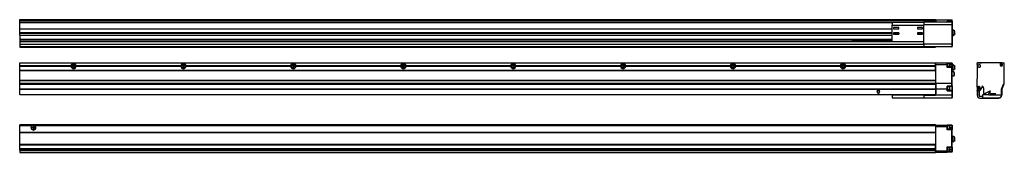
# Model space of a CAD drawing. Header units: inches. Extents: x -381 to 2497, y -418 to 176.
# Tile 7 of 7: x 705 to 2497, y -153 to 89. Entities that reach past the tile are written whole.
import ezdxf

# ---------------------------------------------------------------- set-up
doc = ezdxf.new("R2010")
doc.units = ezdxf.units.IN
doc.linetypes.add('DOT_CENTER', pattern=[14, 12, -1, 0, -1])
doc.layers.add('1', color=7, linetype='Continuous')

# ---------------------------------------------------------------- blocks, each defined once
blk = doc.blocks.new('Modulo_der__14E__1__12', base_point=(705.2, -53.9))
at = {"color": 7, "linetype": 'Continuous'}
for p, q in [((705.2, 10.5), (2371.7, 10.5)), ((705.2, 10.5), (705.2, 10.2)), ((705.2, 10.2), (2371.7, 10.2)), ((705.2, 4.8), (705.2, 10.2)), ((798.3, 4.8), (705.2, 4.8)), ((705.2, 4.8), (705.2, 4.5)), ((705.2, 4.5), (705.2, 4.2)), ((798.3, 4.5), (705.2, 4.5)), ((705.2, 4.2), (798.3, 4.2)), ((705.2, -3.5), (705.2, 4.2)), ((726.4, 10.5), (726.5, 10.5)), ((726.5, 10.5), (733.9, 10.5)), ((733.9, 10.5), (733.9, 10.5)), ((798.3, 4.8), (798.3, 4.5)), ((798.3, 4.5), (798.3, 4.2)), ((800.4, 6), (800.5, 6.1)), ((800.5, 2.9), (800.4, 2.9)), ((998.3, 4.8), (808.1, 4.8)), ((808.1, 4.5), (808.1, 4.8)), ((998.3, 4.5), (808.1, 4.5)), ((808.1, 4.2), (808.1, 4.5)), ((808.1, 4.2), (998.3, 4.2)), ((998.3, 4.8), (998.3, 4.5)), ((998.3, 4.5), (998.3, 4.2)), ((1198.3, 4.8), (1008.1, 4.8)), ((1008.1, 4.5), (1008.1, 4.8)), ((1198.3, 4.5), (1008.1, 4.5)), ((1008.1, 4.2), (1008.1, 4.5)), ((1008.1, 4.2), (1198.3, 4.2)), ((1198.3, 4.8), (1198.3, 4.5)), ((1198.3, 4.5), (1198.3, 4.2)), ((1208.1, 4.5), (1208.1, 4.8)), ((1398.3, 4.8), (1208.1, 4.8)), ((1208.1, 4.2), (1208.1, 4.5)), ((1398.3, 4.5), (1208.1, 4.5)), ((1208.1, 4.2), (1398.3, 4.2)), ((1398.3, 4.8), (1398.3, 4.5)), ((1398.3, 4.5), (1398.3, 4.2)), ((1598.3, 4.8), (1408.1, 4.8)), ((1408.1, 4.5), (1408.1, 4.8)), ((1598.3, 4.5), (1408.1, 4.5)), ((1408.1, 4.2), (1408.1, 4.5)), ((1408.1, 4.2), (1598.3, 4.2)), ((1598.3, 4.8), (1598.3, 4.5)), ((1598.3, 4.5), (1598.3, 4.2)), ((1608.1, 4.5), (1608.1, 4.8)), ((1798.3, 4.8), (1608.1, 4.8)), ((1798.3, 4.5), (1608.1, 4.5)), ((1608.1, 4.2), (1608.1, 4.5)), ((1608.1, 4.2), (1798.3, 4.2)), ((1798.3, 4.8), (1798.3, 4.5)), ((1798.3, 4.5), (1798.3, 4.2)), ((1998.3, 4.8), (1808.1, 4.8)), ((1808.1, 4.5), (1808.1, 4.8)), ((1998.3, 4.5), (1808.1, 4.5)), ((1808.1, 4.2), (1808.1, 4.5)), ((1808.1, 4.2), (1998.3, 4.2)), ((1998.3, 4.8), (1998.3, 4.5)), ((1998.3, 4.5), (1998.3, 4.2)), ((2198.3, 4.8), (2008.1, 4.8)), ((2008.1, 4.5), (2008.1, 4.8)), ((2008.1, 4.2), (2008.1, 4.5)), ((2198.3, 4.5), (2008.1, 4.5)), ((2008.1, 4.2), (2198.3, 4.2)), ((2198.3, 4.5), (2198.3, 4.8)), ((2198.3, 4.2), (2198.3, 4.5)), ((2371.7, 4.8), (2208.1, 4.8)), ((2208.1, 4.8), (2208.1, 4.5)), ((2371.7, 4.5), (2208.1, 4.5)), ((2208.1, 4.5), (2208.1, 4.2)), ((2208.1, 4.2), (2371.7, 4.2)), ((2371.7, 10.5), (2371.7, 10.2)), ((2371.7, 4.8), (2371.7, 10.2)), ((2371.7, 9.5), (2372.1, 9.5)), ((2371.7, 7.5), (2372.1, 7.5)), ((2371.7, 4.5), (2371.7, 4.8)), ((2371.7, 4.2), (2371.7, 4.5)), ((2371.7, -3.5), (2371.7, 4.2)), ((2372.1, 10), (2393.1, 10)), ((2372.1, 7.5), (2372.1, 10)), ((2372.1, -27), (2372.1, 7.5)), ((2372.1, 7.5), (2393.1, 7.5)), ((2393.1, 10), (2401.1, 10)), ((2393.1, 7.5), (2393.1, 10)), ((2394.1, 7.5), (2393.1, 7.5)), ((2393.1, 2), (2393.1, 7.5)), ((2394.1, 3), (2393.1, 2)), ((2401.1, 2), (2393.1, 2)), ((2394.1, 9.2), (2394.1, 9)), ((2394.1, 9.2), (2396.9, 9.2)), ((2394.1, 7.5), (2394.1, 9)), ((2394.1, 3), (2394.1, 7.5)), ((2396.9, 3.7), (2394.1, 3.7)), ((2401.1, 3), (2394.1, 3)), ((2396.9, 9.2), (2396.9, 7.5)), ((2396.9, 9.2), (2396.9, 9.2)), ((2396.9, 9.2), (2397.1, 9.1)), ((2396.9, 7.5), (2396.9, 3.7)), ((2396.9, 3.7), (2397.1, 3.8)), ((2396.9, 3.7), (2396.9, 3.7)), ((2397.1, 9.1), (2397.1, 8.8)), ((2397.1, 9), (2401.1, 9)), ((2397.1, 8.8), (2397.1, 3.9)), ((2397.1, 6.5), (2401.1, 6.5)), ((2397.1, 3.8), (2397.1, 3.9)), ((2401.3, 10), (2401.1, 10)), ((2401.1, 9), (2401.8, 9.7)), ((2401.1, 9), (2401.1, 6.5)), ((2401.1, 6.5), (2401.1, 3)), ((2401.1, 6.5), (2402.1, 6.5)), ((2401.1, 3), (2401.5, 2.9)), ((2401.8, 2.7), (2401.1, 2)), ((2401.1, -27), (2401.1, 2)), ((2401.5, 9.9), (2401.3, 10)), ((2401.7, 9.8), (2401.5, 9.9)), ((2401.5, 9.9), (2401.5, 9.9)), ((2401.5, 2.9), (2401.8, 2.7)), ((2401.8, 9.7), (2401.7, 9.8)), ((2401.8, 9.7), (2401.8, 9.6)), ((2401.8, 9.6), (2401.9, 9.5)), ((2401.8, 2.7), (2401.8, 2.6)), ((2401.8, 2.6), (2401.9, 2.5)), ((2401.9, 9.5), (2402, 9.4)), ((2401.9, 2.5), (2402, 2.4)), ((2402, 9.4), (2402, 9.3)), ((2402, 9.3), (2402.1, 9.1)), ((2402, 2.4), (2402, 2.3)), ((2402, 2.3), (2402.1, 2.1)), ((2402.1, 9.1), (2402.1, 9)), ((2402.1, 9), (2402.1, 6.5)), ((2403.6, 6.7), (2402.1, 6.7)), ((2402.1, 6.5), (2402.1, 2)), ((2402.1, 2.1), (2402.1, 2)), ((2402.1, -26.8), (2402.1, 2)), ((2403.6, -3.6), (2403.6, 6.9)), ((2403.6, 6.9), (2403.8, 6.9)), ((2403.8, 1.7), (2403.8, 6.9)), ((2403.8, 6.9), (2403.8, 6.8)), ((2403.8, 6.8), (2404.7, 6.5)), ((2403.8, -3.5), (2403.8, 1.7)), ((2404.7, 6.5), (2406.2, 5.2)), ((2406.2, 5.2), (2406.9, 4.1)), ((2406.9, -0.8), (2406.9, 4.1)), ((705.2, -3.5), (2371.7, -3.5)), ((705.2, -3.5), (705.2, -3.8)), ((705.2, -3.8), (2371.7, -3.8)), ((705.2, -3.8), (705.2, -4)), ((2371.7, -4), (705.2, -4)), ((705.2, -21.5), (705.2, -4)), ((2371.7, -3.5), (2371.7, -3.8)), ((2371.7, -3.8), (2371.7, -4)), ((2371.7, -4), (2371.7, -21.5)), ((2403.6, -3.3), (2402.1, -3.3)), ((2404.9, -6), (2402.1, -6)), ((2404.9, -14), (2402.1, -14)), ((2403.6, -3.6), (2403.8, -3.6)), ((2404.7, -3.1), (2403.8, -3.5)), ((2403.8, -3.6), (2403.8, -3.5)), ((2406.2, -1.9), (2404.7, -3.1)), ((2404.9, -6), (2404.9, -6.1)), ((2404.9, -6.1), (2404.9, -6)), ((2404.9, -6.1), (2404.9, -10)), ((2405.5, -7.3), (2404.9, -6.1)), ((2404.9, -10), (2404.9, -14)), ((2405.5, -12.7), (2404.9, -14)), ((2405.6, -7.5), (2405.5, -7.3)), ((2405.6, -12.5), (2405.5, -12.7)), ((2405.6, -7.5), (2405.7, -7.8)), ((2405.7, -7.8), (2405.6, -7.5)), ((2405.7, -8.6), (2405.6, -8.3)), ((2405.6, -8.3), (2405.7, -8.6)), ((2405.6, -8.3), (2405.7, -8.3)), ((2405.6, -8.3), (2405.7, -8.3)), ((2405.6, -10), (2405.7, -9.8)), ((2405.7, -9.8), (2405.6, -10)), ((2405.6, -10), (2405.7, -10.2)), ((2405.7, -10.2), (2405.6, -10)), ((2405.7, -11.5), (2405.6, -11.7)), ((2405.6, -11.8), (2405.7, -11.5)), ((2405.7, -11.7), (2405.6, -11.8)), ((2405.6, -11.7), (2405.7, -11.7)), ((2405.7, -12.2), (2405.6, -12.5)), ((2405.6, -12.5), (2405.7, -12.2)), ((2405.7, -7.9), (2405.7, -7.8)), ((2405.7, -8), (2405.7, -7.9)), ((2405.7, -8), (2405.7, -8.1)), ((2405.7, -8.1), (2405.7, -8)), ((2405.7, -8.2), (2405.7, -8.1)), ((2405.7, -8.3), (2405.7, -8.2)), ((2405.7, -8.3), (2405.7, -8.3)), ((2405.7, -8.7), (2405.7, -8.6)), ((2405.7, -8.6), (2405.7, -8.6)), ((2405.7, -8.6), (2405.7, -8.6)), ((2405.7, -8.6), (2405.7, -8.7)), ((2405.7, -9), (2405.7, -8.7)), ((2405.7, -8.7), (2405.7, -9)), ((2405.7, -9.3), (2405.7, -9)), ((2405.7, -9), (2405.7, -9.3)), ((2405.7, -9.4), (2405.7, -9.3)), ((2405.7, -9.3), (2405.7, -9.4)), ((2405.7, -9.5), (2405.7, -9.4)), ((2405.7, -9.4), (2405.7, -9.5)), ((2405.7, -9.8), (2405.7, -9.5)), ((2405.7, -9.5), (2405.7, -9.8)), ((2405.7, -9.8), (2405.7, -9.8)), ((2405.7, -9.8), (2405.7, -9.8)), ((2405.7, -10.2), (2405.7, -10.3)), ((2405.7, -10.3), (2405.7, -10.2)), ((2405.7, -10.3), (2405.7, -10.5)), ((2405.7, -10.5), (2405.7, -10.3)), ((2405.7, -10.5), (2405.7, -10.7)), ((2405.7, -10.7), (2405.7, -10.5)), ((2405.7, -10.7), (2405.7, -10.8)), ((2405.7, -10.8), (2405.7, -10.7)), ((2405.7, -10.8), (2405.7, -11)), ((2405.7, -11), (2405.7, -10.8)), ((2405.7, -11), (2405.7, -11.4)), ((2405.7, -11.4), (2405.7, -11)), ((2405.7, -11.4), (2405.7, -11.4)), ((2405.7, -11.4), (2405.7, -11.5)), ((2405.7, -11.5), (2405.7, -11.4)), ((2405.7, -11.4), (2405.7, -11.4)), ((2405.7, -11.8), (2405.7, -11.7)), ((2405.7, -11.7), (2405.7, -11.7)), ((2405.7, -12), (2405.7, -11.8)), ((2405.7, -12), (2405.7, -12.1)), ((2405.7, -12.1), (2405.7, -12)), ((2405.7, -12.2), (2405.7, -12.1)), ((2405.7, -12.2), (2405.7, -12.2)), ((2406.9, -0.8), (2406.2, -1.9)), ((705.2, -21.5), (2371.7, -21.5)), ((705.2, -21.5), (705.2, -21.8)), ((705.2, -21.8), (2371.7, -21.8)), ((705.2, -26.7), (705.2, -21.8)), ((705.2, -26.7), (2371.7, -26.7)), ((705.2, -26.7), (705.2, -26.8)), ((705.2, -26.8), (2371.7, -26.8)), ((705.2, -28.4), (705.2, -26.8)), ((705.2, -28.4), (2371.7, -28.4)), ((705.2, -28.4), (705.2, -28.5)), ((705.2, -28.7), (705.2, -28.5)), ((705.2, -28.5), (2371.7, -28.5)), ((705.2, -28.7), (2371.7, -28.7)), ((705.2, -38), (705.2, -28.7)), ((2371.7, -21.5), (2371.7, -21.8)), ((2371.7, -21.8), (2371.7, -26.7)), ((2371.7, -26.7), (2371.7, -26.8)), ((2371.7, -26.8), (2371.7, -28.4)), ((2371.7, -26.9), (2372.1, -26.9)), ((2371.7, -28.4), (2371.7, -28.5)), ((2371.7, -28.7), (2371.7, -28.5)), ((2371.7, -28.7), (2371.7, -38)), ((2372.1, -27), (2372.1, -37.8)), ((2372.1, -27), (2401.1, -27)), ((2393.1, -37.8), (2393.1, -32.2)), ((2393.1, -32.2), (2393.1, -32.2)), ((2393.1, -32.2), (2393.5, -32.5)), ((2401.1, -32.2), (2393.1, -32.2)), ((2393.5, -32.5), (2393.5, -32.5)), ((2393.5, -32.5), (2393.8, -32.7)), ((2393.8, -32.7), (2393.8, -32.8)), ((2393.8, -32.8), (2394, -32.8)), ((2401.1, -32.8), (2394, -32.8)), ((2394.1, -37.6), (2394.1, -32.8)), ((2396.9, -33.6), (2394.1, -33.6)), ((2396.9, -33.6), (2396.9, -39.1)), ((2397.1, -33.7), (2396.9, -33.6)), ((2396.9, -33.6), (2396.9, -33.6)), ((2397.1, -34), (2397.1, -33.7)), ((2397.1, -34), (2397.1, -36.3)), ((2401.3, -27), (2401.1, -27)), ((2401.1, -32.2), (2401.1, -27)), ((2401.1, -32.2), (2401.1, -32.2)), ((2401.1, -32.2), (2401.5, -32.5)), ((2401.5, -32.8), (2401.1, -32.8)), ((2401.1, -32.8), (2401.1, -39.8)), ((2401.5, -27), (2401.3, -27)), ((2401.7, -27), (2401.5, -27)), ((2401.5, -27), (2401.5, -27)), ((2401.5, -32.5), (2401.5, -32.5)), ((2401.5, -32.5), (2401.6, -32.7)), ((2401.6, -32.7), (2401.5, -32.8)), ((2401.6, -32.7), (2401.8, -32.5)), ((2401.8, -27), (2401.7, -27)), ((2401.9, -26.9), (2401.8, -27)), ((2401.8, -27), (2401.8, -27)), ((2401.8, -32.5), (2402, -32.2)), ((2402, -26.9), (2401.9, -26.9)), ((2402.1, -26.9), (2402, -26.9)), ((2402, -26.9), (2402, -26.9)), ((2402, -32.2), (2402.1, -31.8)), ((2402.1, -26.8), (2402.1, -26.9)), ((2402.1, -31.8), (2402.1, -26.8)), ((2402.1, -31.9), (2402.1, -40.8)), ((2402.1, -31.9), (2402.1, -32)), ((2371.7, -38), (705.2, -38)), ((705.2, -38), (705.2, -38.1)), ((2371.7, -38.1), (705.2, -38.1)), ((705.2, -47.5), (705.2, -38.1)), ((705.2, -47.5), (2371.7, -47.5)), ((705.2, -47.5), (705.2, -48)), ((2292.7, -48), (705.2, -48)), ((2266.7, -45.3), (2265.5, -41.3)), ((2266.4, -40), (2268.9, -40)), ((2269.9, -41.3), (2268.6, -45.3)), ((2292.7, -48.6), (2292.7, -48)), ((2292.7, -48), (2350.7, -48)), ((2292.7, -48.6), (2292.7, -53.6)), ((2350.7, -48.6), (2292.7, -48.6)), ((2292.7, -53.6), (2350.7, -53.6)), ((2350.7, -48), (2350.7, -48.5)), ((2371.7, -48), (2350.7, -48)), ((2350.7, -48.9), (2350.7, -48.5)), ((2350.7, -48.5), (2371.7, -48.5)), ((2401.1, -48.9), (2350.7, -48.9)), ((2350.7, -48.9), (2350.7, -53.9)), ((2371.3, -48), (2371.3, -48.5)), ((2372.1, -37.7), (2371.7, -37.7)), ((2371.7, -38), (2371.7, -38.1)), ((2371.7, -38.1), (2371.7, -46.5)), ((2372.1, -45.5), (2371.7, -45.5)), ((2372.1, -46), (2371.7, -46)), ((2372.1, -46.5), (2371.7, -46.5)), ((2371.7, -46.5), (2371.7, -48.5)), ((2372.1, -37.8), (2372.1, -46.5)), ((2393.1, -37.8), (2372.1, -37.8)), ((2393.5, -37.8), (2393.1, -37.8)), ((2393.1, -40.8), (2393.1, -37.8)), ((2394.1, -39.8), (2393.1, -40.8)), ((2393.1, -40.8), (2401.1, -40.8)), ((2393.8, -37.8), (2393.5, -37.8)), ((2394, -37.7), (2393.8, -37.8)), ((2394.1, -37.6), (2394, -37.7)), ((2394.1, -39.8), (2394.1, -37.6)), ((2396.9, -39.1), (2394.1, -39.1)), ((2394.1, -39.8), (2401.1, -39.8)), ((2396.9, -39.1), (2397.1, -39)), ((2396.9, -39.1), (2396.9, -39.1)), ((2397.1, -36.3), (2397.1, -38.9)), ((2397.1, -39), (2397.1, -38.9)), ((2401.5, -39.9), (2401.1, -39.8)), ((2401.1, -40.8), (2401.8, -40.1)), ((2401.1, -40.8), (2401.1, -48.9)), ((2401.1, -48.9), (2402.1, -48.9)), ((2401.1, -48.9), (2401.1, -53.9)), ((2401.8, -40.1), (2401.5, -39.9)), ((2402, -40.4), (2401.8, -40.1)), ((2402.1, -40.8), (2402, -40.4)), ((2402.1, -40.8), (2402.1, -48.9)), ((2402.1, -48.9), (2402.1, -52.9)), ((2401.1, -53.9), (2350.7, -53.9))]:
    blk.add_line(p, q, dxfattribs=at)
for centre in [(803.2, 4.5), (1003.2, 4.5), (1203.2, 4.5), (1403.2, 4.5), (1603.2, 4.5), (1803.2, 4.5), (2003.2, 4.5), (2203.2, 4.5)]:
    blk.add_circle(centre, 3.15, dxfattribs=at)
for centre, radius, start, end in [((803.2, 4.5), 4.9, 3.5101, 176.4899), ((803.2, 4.5), 4.9, 183.5101, 356.4899), ((1003.2, 4.5), 4.9, 3.5101, 176.4899), ((1003.2, 4.5), 4.9, 183.5101, 356.4899), ((1203.2, 4.5), 4.9, 3.5101, 176.4899), ((1203.2, 4.5), 4.9, 183.5101, 356.4899), ((1403.2, 4.5), 4.9, 3.5101, 176.4899), ((1403.2, 4.5), 4.9, 183.5101, 356.4899), ((1603.2, 4.5), 4.9, 3.5101, 176.4899), ((1603.2, 4.5), 4.9, 183.5101, 356.4899), ((1803.2, 4.5), 4.9, 3.5101, 176.4899), ((1803.2, 4.5), 4.9, 183.5101, 356.4899), ((2003.2, 4.5), 4.9, 3.5101, 176.4899), ((2003.2, 4.5), 4.9, 183.5101, 356.4899), ((2203.2, 4.5), 4.9, 3.5101, 176.4899), ((2203.2, 4.5), 4.9, 183.5101, 356.4899), ((2393.1, 9), 1, 0, 90), ((2266.4, -41), 1, 90, 197.354), ((2267.7, -45), 1, 197.354, 342.646), ((2268.9, -41), 1, 342.646, 90), ((2401.1, -52.9), 1, 270, 0)]:
    blk.add_arc(centre, radius, start, end, dxfattribs=at)
at = {"layer": '1', "color": 2, "linetype": 'DOT_CENTER'}
for p, q in [((807.3, 4.5), (799, 4.5)), ((803.2, 8.6), (803.2, 0.3)), ((1007.3, 4.5), (999, 4.5)), ((1003.2, 8.6), (1003.2, 0.3)), ((1207.3, 4.5), (1199, 4.5)), ((1203.2, 8.6), (1203.2, 0.3)), ((1407.3, 4.5), (1399, 4.5)), ((1403.2, 8.6), (1403.2, 0.3)), ((1607.3, 4.5), (1599, 4.5)), ((1603.2, 8.6), (1603.2, 0.3)), ((1807.3, 4.5), (1799, 4.5)), ((1803.2, 8.6), (1803.2, 0.3)), ((2007.3, 4.5), (1999, 4.5)), ((2003.2, 8.6), (2003.2, 0.3)), ((2207.3, 4.5), (2199, 4.5)), ((2203.2, 8.6), (2203.2, 0.3))]:
    blk.add_line(p, q, dxfattribs=at)
blk = doc.blocks.new('MOD-14E-F__13', base_point=(705.2, -53.9))
blk.add_blockref('Modulo_der__14E__1__12', (705.2, -53.9))
blk = doc.blocks.new('Alzado2', base_point=(139, -32))
blk.add_blockref('MOD-14E-F__13', (705.2, -53.9))
blk = doc.blocks.new('Modulo_der__14E__1__16', base_point=(705.2, 39))
at = {"color": 7, "linetype": 'Continuous'}
for p, q in [((705.2, 89), (2371.7, 89)), ((705.2, 89), (2371.7, 89)), ((705.2, 88.4), (705.2, 89)), ((705.2, 89), (705.2, 89)), ((705.2, 88.4), (2371.7, 88.4)), ((705.2, 88.4), (705.2, 88)), ((705.2, 88), (2371.7, 88)), ((705.2, 87.7), (705.2, 88)), ((705.2, 87.7), (2371.7, 87.7)), ((705.2, 84), (705.2, 87.7)), ((2350.7, 84), (705.2, 84)), ((705.2, 84), (2292.7, 84)), ((705.2, 84), (705.2, 83.5)), ((705.2, 84), (705.2, 84)), ((705.2, 83.5), (2292.7, 83.5)), ((705.2, 72.4), (705.2, 83.5)), ((705.2, 72.4), (2292.7, 72.4)), ((705.2, 72.4), (705.2, 72.2)), ((705.2, 64.8), (705.2, 72.2)), ((705.2, 72.2), (2292.7, 72.2)), ((2350.7, 84), (2292.7, 84)), ((2292.7, 84), (2292.7, 79)), ((2292.7, 49), (2292.7, 79)), ((2292.7, 79), (2350.7, 79)), ((2304.7, 74.5), (2295.2, 74.5)), ((2295.2, 74.5), (2295.2, 72)), ((2295.2, 72.4), (2304.7, 72.4)), ((2295.2, 72.2), (2304.7, 72.2)), ((2295.2, 72), (2304.7, 72)), ((2304.7, 72), (2304.7, 74.5)), ((2338.7, 74.5), (2338.7, 72)), ((2348.2, 74.5), (2338.7, 74.5)), ((2338.7, 72.4), (2348.2, 72.4)), ((2338.7, 72.2), (2348.2, 72.2)), ((2338.7, 72), (2348.2, 72)), ((2348.2, 72), (2348.2, 74.5)), ((2401.1, 84.3), (2350.7, 84.3)), ((2350.7, 84.3), (2350.7, 79.3)), ((2350.7, 44.5), (2350.7, 79.3)), ((2401.1, 79.3), (2350.7, 79.3)), ((2371.7, 89), (2371.7, 89)), ((2371.7, 89), (2371.7, 88.4)), ((2371.7, 88.4), (2371.7, 88)), ((2371.7, 88), (2372.1, 88)), ((2371.7, 87.7), (2371.7, 88)), ((2371.7, 87.7), (2371.7, 84.3)), ((2372.1, 88.5), (2401.1, 88.5)), ((2372.1, 88.5), (2372.1, 84.3)), ((2393.1, 84.3), (2393.1, 86.5)), ((2393.1, 86.5), (2393.1, 86.5)), ((2393.1, 86.5), (2393.5, 86.3)), ((2401.1, 86.5), (2393.1, 86.5)), ((2393.5, 86.3), (2393.5, 86.2)), ((2393.5, 86.2), (2393.8, 85.9)), ((2393.8, 85.9), (2393.8, 85.9)), ((2393.8, 85.9), (2394, 85.6)), ((2394, 85.6), (2394, 85.5)), ((2394, 85.5), (2394.1, 85.1)), ((2401.1, 85.5), (2394, 85.5)), ((2394.1, 84.3), (2394.1, 85.1)), ((2401.3, 88.5), (2401.1, 88.5)), ((2401.1, 86.5), (2401.1, 88.5)), ((2401.1, 86.5), (2401.1, 86.5)), ((2401.1, 86.5), (2401.5, 86.3)), ((2401.6, 86.1), (2401.1, 85.5)), ((2401.1, 85.5), (2401.1, 84.3)), ((2401.1, 84.3), (2401.1, 79.3)), ((2401.1, 79.3), (2401.1, 44.5)), ((2401.1, 79.3), (2402.1, 79.3)), ((2401.5, 88.4), (2401.3, 88.5)), ((2401.7, 88.3), (2401.5, 88.4)), ((2401.5, 88.4), (2401.5, 88.4)), ((2401.5, 86.3), (2401.5, 86.2)), ((2401.5, 86.2), (2401.6, 86.1)), ((2401.6, 86.1), (2401.8, 86)), ((2401.8, 88.2), (2401.7, 88.3)), ((2401.8, 88.1), (2401.8, 88.2)), ((2401.9, 88), (2401.8, 88.1)), ((2401.8, 86), (2402, 85.8)), ((2402, 87.9), (2401.9, 88)), ((2402, 87.8), (2402, 87.9)), ((2402.1, 87.6), (2402, 87.8)), ((2402, 85.8), (2402.1, 85.5)), ((2402.1, 87.5), (2402.1, 87.6)), ((2402.1, 85.5), (2402.1, 87.5)), ((2402.1, 85.5), (2402.1, 83.3)), ((2402.1, 83.3), (2402.1, 79.3)), ((2402.1, 79.3), (2402.1, 44.5)), ((705.2, 64.8), (705.2, 64.5)), ((2292.7, 64.8), (705.2, 64.8)), ((705.2, 64.5), (2292.7, 64.5)), ((705.2, 60.9), (705.2, 64.5)), ((705.2, 60.9), (2292.7, 60.9)), ((705.2, 60.9), (705.2, 60.4)), ((705.2, 60.4), (705.2, 59.4)), ((705.2, 60.4), (2292.7, 60.4)), ((705.2, 59.4), (705.2, 53.1)), ((2295.2, 65.2), (2295.2, 62.7)), ((2304.7, 65.2), (2295.2, 65.2)), ((2304.7, 64.8), (2295.2, 64.8)), ((2295.2, 64.5), (2304.7, 64.5)), ((2295.2, 62.7), (2304.7, 62.7)), ((2297.2, 65.2), (2297.2, 64.8)), ((2304.7, 65.2), (2304.7, 62.7)), ((2338.7, 65.2), (2338.7, 62.7)), ((2348.2, 65.2), (2338.7, 65.2)), ((2348.2, 64.8), (2338.7, 64.8)), ((2338.7, 64.5), (2348.2, 64.5)), ((2338.7, 62.7), (2348.2, 62.7)), ((2346.2, 65.2), (2346.2, 64.8)), ((2348.2, 65.2), (2348.2, 62.7)), ((2403.6, 70), (2402.1, 70)), ((2404.9, 69), (2402.1, 69)), ((2404.9, 61), (2402.1, 61)), ((2402.1, 60), (2403.6, 60)), ((2403.6, 69), (2403.6, 70.2)), ((2403.6, 70.2), (2403.8, 70.2)), ((2403.6, 69), (2403.6, 69)), ((2403.6, 59.7), (2403.6, 61)), ((2403.6, 61), (2403.6, 61)), ((2403.6, 59.7), (2403.8, 59.7)), ((2403.8, 69), (2403.8, 70.2)), ((2404.7, 69.8), (2403.8, 70.2)), ((2403.8, 69), (2403.8, 69)), ((2403.8, 59.7), (2403.8, 61)), ((2403.8, 61), (2403.8, 61)), ((2404.7, 60.1), (2403.8, 59.7)), ((2406.2, 68.6), (2404.7, 69.8)), ((2406.2, 61.4), (2404.7, 60.1)), ((2404.9, 69), (2404.9, 61)), ((2404.9, 69), (2405.5, 67.7)), ((2405.5, 62.2), (2404.9, 61)), ((2405.5, 67.7), (2405.6, 67.5)), ((2405.6, 62.5), (2405.5, 62.2)), ((2405.6, 67.5), (2405.7, 67.2)), ((2405.7, 67.2), (2405.6, 67.5)), ((2405.6, 66.7), (2405.7, 66.4)), ((2405.7, 66.4), (2405.6, 66.7)), ((2405.6, 66.7), (2405.7, 66.7)), ((2405.6, 66.7), (2405.7, 66.7)), ((2405.7, 65.2), (2405.6, 65)), ((2405.6, 65), (2405.7, 65.2)), ((2405.7, 64.8), (2405.6, 65)), ((2405.6, 65), (2405.7, 64.8)), ((2405.6, 63.2), (2405.7, 63.6)), ((2405.7, 63.6), (2405.6, 63.3)), ((2405.7, 63.3), (2405.6, 63.2)), ((2405.6, 63.3), (2405.7, 63.3)), ((2405.7, 62.8), (2405.6, 62.5)), ((2405.6, 62.5), (2405.7, 62.8)), ((2405.7, 67.1), (2405.7, 67.2)), ((2405.7, 66.9), (2405.7, 67.1)), ((2405.7, 66.9), (2405.7, 66.8)), ((2405.7, 66.8), (2405.7, 66.9)), ((2405.7, 66.7), (2405.7, 66.8)), ((2405.7, 66.8), (2405.7, 66.8)), ((2405.7, 66.7), (2405.7, 66.7)), ((2405.7, 66.7), (2405.7, 66.7)), ((2405.7, 66.7), (2405.7, 66.7)), ((2405.7, 66.4), (2405.7, 66.3)), ((2405.7, 66.3), (2405.7, 66.4)), ((2405.7, 66.3), (2405.7, 65.7)), ((2405.7, 65.7), (2405.7, 66.3)), ((2405.7, 65.7), (2405.7, 65.5)), ((2405.7, 65.5), (2405.7, 65.7)), ((2405.7, 65.5), (2405.7, 65.3)), ((2405.7, 65.3), (2405.7, 65.5)), ((2405.7, 65.3), (2405.7, 65.2)), ((2405.7, 65.2), (2405.7, 65.3)), ((2405.7, 65.2), (2405.7, 65.2)), ((2405.7, 65.2), (2405.7, 65.2)), ((2405.7, 64.7), (2405.7, 64.8)), ((2405.7, 64.8), (2405.7, 64.7)), ((2405.7, 64.6), (2405.7, 64.7)), ((2405.7, 64.7), (2405.7, 64.6)), ((2405.7, 64.5), (2405.7, 64.6)), ((2405.7, 64.6), (2405.7, 64.5)), ((2405.7, 64.2), (2405.7, 64.5)), ((2405.7, 64.5), (2405.7, 64.2)), ((2405.7, 63.7), (2405.7, 64.2)), ((2405.7, 64.2), (2405.7, 63.7)), ((2405.7, 63.6), (2405.7, 63.7)), ((2405.7, 63.7), (2405.7, 63.6)), ((2405.7, 63.3), (2405.7, 63.3)), ((2405.7, 63.3), (2405.7, 63.3)), ((2405.7, 63.2), (2405.7, 63.3)), ((2405.7, 63.1), (2405.7, 63.2)), ((2405.7, 63.2), (2405.7, 63.2)), ((2405.7, 63.1), (2405.7, 63)), ((2405.7, 63), (2405.7, 63.1)), ((2405.7, 62.8), (2405.7, 63)), ((2405.7, 62.8), (2405.7, 62.8)), ((2406.9, 67.5), (2406.2, 68.6)), ((2406.9, 62.5), (2406.2, 61.4)), ((2406.9, 62.5), (2406.9, 67.5)), ((705.2, 53.1), (2292.7, 53.1)), ((705.2, 53.1), (705.2, 51.5)), ((705.2, 51.5), (705.2, 51.4)), ((2292.7, 51.5), (705.2, 51.5)), ((705.2, 51.4), (705.2, 49.2)), ((705.2, 49.2), (2219.4, 49.2)), ((705.2, 49.2), (2219.4, 49.2)), ((705.2, 49.2), (705.2, 44.5)), ((705.2, 49.2), (705.2, 49.2)), ((705.2, 44.5), (2350.7, 44.5)), ((705.2, 44.5), (705.2, 44)), ((705.2, 44), (2350.7, 44)), ((705.2, 44), (705.2, 40)), ((705.2, 40), (2350.7, 40)), ((705.2, 40), (705.2, 39.5)), ((705.2, 39.5), (2371.7, 39.5)), ((705.2, 39.2), (705.2, 39.5)), ((705.2, 39.2), (2371.7, 39.2)), ((705.2, 39.2), (705.2, 39)), ((705.2, 39), (2371.7, 39)), ((2219.4, 49.2), (2292.7, 49.2)), ((2292.7, 49.2), (2219.4, 49.2)), ((2219.4, 49.2), (2219.4, 49.2)), ((2219.4, 49.2), (2219.4, 49.2)), ((2292.7, 49), (2350.7, 49)), ((2350.7, 44.5), (2350.7, 39.5)), ((2401.1, 44.5), (2350.7, 44.5)), ((2401.1, 39.5), (2350.7, 39.5)), ((2371.7, 39.5), (2371.7, 39.2)), ((2371.7, 39.2), (2371.7, 39)), ((2401.1, 44.5), (2402.1, 44.5)), ((2401.1, 44.5), (2401.1, 39.5)), ((2401.1, 39.5), (2401.3, 39.5)), ((2401.3, 39.5), (2401.4, 39.5)), ((2401.4, 39.5), (2401.5, 39.6)), ((2401.5, 39.6), (2401.7, 39.7)), ((2401.5, 39.6), (2401.5, 39.6)), ((2401.7, 39.7), (2401.8, 39.8)), ((2401.7, 39.7), (2401.7, 39.7)), ((2401.8, 39.8), (2401.9, 40)), ((2401.8, 39.8), (2401.8, 39.8)), ((2401.9, 40), (2402, 40.1)), ((2402, 40.2), (2402.1, 40.3)), ((2402, 40.1), (2402, 40.2)), ((2402.1, 44.5), (2402.1, 40.5)), ((2402.1, 40.4), (2402.1, 40.5)), ((2402.1, 40.3), (2402.1, 40.4))]:
    blk.add_line(p, q, dxfattribs=at)
for centre, start, end in [((2401.1, 83.3), 0, 90), ((2401.1, 40.5), 270, 0)]:
    blk.add_arc(centre, 1, start, end, dxfattribs=at)
blk = doc.blocks.new('MOD-14E-F__17', base_point=(705.2, 39))
blk.add_blockref('Modulo_der__14E__1__16', (705.2, 39))
blk = doc.blocks.new('Inferior2', base_point=(139, 64.7))
blk.add_blockref('MOD-14E-F__17', (705.2, 39))
blk = doc.blocks.new('Modulo_der__14E__1__18', base_point=(2446.9, -53.9))
at = {"color": 7, "linetype": 'Continuous'}
for p, q in [((2448.4, 10.5), (2446.9, 9)), ((2446.9, 9), (2446.9, 7.7)), ((2447.4, 7.2), (2447.4, 6)), ((2447.4, 6), (2447.4, 3)), ((2447.4, 3), (2447.4, -18.8)), ((2447.9, 5.7), (2447.6, 5.7)), ((2447.6, 3.2), (2447.9, 3.2)), ((2448.2, 10.5), (2447.9, 10.2)), ((2447.9, 10.2), (2448.1, 10.2)), ((2447.9, 10), (2447.9, 10.2)), ((2448.9, 5.7), (2447.9, 5.7)), ((2447.9, 3.2), (2447.9, 5.7)), ((2447.9, 3.2), (2448.9, 3.2)), ((2448.2, 10.5), (2455.6, 10.5)), ((2455.6, 10.5), (2448.4, 10.5)), ((2448.9, 5.7), (2448.9, 3.2)), ((2449.3, 5.7), (2448.9, 5.7)), ((2448.9, 3.2), (2449.3, 3.2)), ((2455.6, 10.5), (2455.6, 10.5)), ((2460.6, 10.5), (2455.6, 10.5)), ((2482.6, 10), (2461.1, 10)), ((2489.9, 10.5), (2483.1, 10.5)), ((2490.1, 9.5), (2490.1, 10.2)), ((2492.6, 10), (2490.1, 10)), ((2490.1, 9.5), (2492.6, 9.5)), ((2490.1, 8.6), (2490.1, 9.5)), ((2492.6, 10.2), (2492.6, 9.5)), ((2492.6, 9.5), (2492.6, 8.6)), ((2492.9, 10.5), (2496.6, 10.5)), ((2496.6, 4.5), (2496.9, 4.8)), ((2496.9, 4.2), (2496.6, 4.5)), ((2496.9, 4.8), (2496.9, 10.2)), ((2496.9, -3.5), (2496.9, 4.2)), ((2496.4, -21.5), (2496.4, -4)), ((2446.9, -19.3), (2446.9, -33.6)), ((2447.1, -33.9), (2447.9, -33.9)), ((2447.4, -33.9), (2447.4, -36.6)), ((2447.9, -33.9), (2448.3, -33.9)), ((2447.9, -36.4), (2447.9, -33.9)), ((2457.1, -32.1), (2452.4, -40.3)), ((2491.9, -38), (2495.6, -28.7)), ((2495.8, -28.5), (2492.2, -37.8)), ((2496.3, -28.4), (2496.9, -26.8)), ((2496.6, -21.5), (2496.4, -21.5)), ((2496.9, -26.7), (2496.9, -21.8)), ((2447.4, -36.6), (2447.4, -40)), ((2447.4, -40), (2447.4, -41)), ((2447.4, -41), (2447.5, -41)), ((2447.4, -41), (2447.4, -48.9)), ((2447.5, -41), (2447.5, -40.3)), ((2447.5, -41), (2450.4, -41)), ((2447.9, -36.4), (2447.6, -36.4)), ((2448.3, -36.4), (2447.9, -36.4)), ((2450.4, -40.5), (2447.9, -40.5)), ((2450.9, -40.5), (2450.4, -40.5)), ((2450.4, -40.9), (2450.4, -40.5)), ((2450.4, -41), (2450.4, -40.9)), ((2450.4, -41), (2450.4, -47.9)), ((2450.4, -47.9), (2450.4, -48.9)), ((2451.9, -40.5), (2450.9, -40.5)), ((2450.9, -40.5), (2450.9, -48.4)), ((2450.9, -48.4), (2450.9, -49.4)), ((2456.9, -50.9), (2452.4, -50.9)), ((2468.8, -48), (2456.9, -48)), ((2456.9, -48), (2456.9, -50.9)), ((2456.9, -50.9), (2456.9, -53.6)), ((2456.9, -53.6), (2486.9, -53.6)), ((2468.4, -47.3), (2471.9, -41.5)), ((2468.8, -48), (2472.4, -48)), ((2474.1, -46), (2471.9, -46)), ((2472.4, -47.2), (2471.9, -46.3)), ((2472.1, -45.9), (2480.7, -45.9)), ((2472.7, -47.7), (2472.4, -47.2)), ((2473.1, -48), (2472.4, -47.2)), ((2472.4, -48), (2473.1, -48)), ((2473.1, -48), (2474.1, -48)), ((2474.1, -48), (2474.1, -46)), ((2474.1, -48), (2477.4, -48)), ((2477.4, -46), (2480.9, -46)), ((2477.4, -48), (2477.4, -46)), ((2477.4, -48), (2479.9, -48)), ((2480.1, -47.7), (2479.9, -48)), ((2479.9, -48), (2480.3, -48)), ((2480.9, -46.3), (2480.1, -47.7)), ((2480.3, -48), (2491.4, -48)), ((2491.9, -48), (2491.4, -48)), ((2491.9, -46.5), (2491.9, -38.1)), ((2491.9, -47.5), (2491.9, -46.5)), ((2491.9, -46.5), (2492.2, -46.5)), ((2491.9, -48.5), (2491.9, -48)), ((2491.9, -48.6), (2491.9, -48.5)), ((2492.2, -48.5), (2491.9, -48.5)), ((2492.2, -37.8), (2492.2, -46.5)), ((2492.2, -46.5), (2492.2, -48.5)), ((2492.2, -48.9), (2492.2, -48.5)), ((2452.4, -53.9), (2487.2, -53.9))]:
    blk.add_line(p, q, dxfattribs=at)
for centre, radius in [((2491.4, 6.5), 1.5), ((2450.4, -35.1), 1.5), ((2450.4, -35.1), 1)]:
    blk.add_circle(centre, radius, dxfattribs=at)
for centre, radius, start, end in [((2447.1, 7.7), 0.25, 180, 270), ((2447.1, 7.2), 0.25, 0, 90), ((2447.6, 6), 0.25, 180, 270), ((2447.6, 3), 0.25, 90, 180), ((2449.3, 5.9), 0.2, 270, 325.3454), ((2449.3, 3), 0.2, 34.6546, 90), ((2451.4, 4.5), 2.35, 214.6546, 145.3454), ((2460.6, 10.2), 0.25, 360, 90), ((2461.1, 10.2), 0.25, 180, 270), ((2482.6, 10.2), 0.25, 270, 0), ((2483.1, 10.2), 0.25, 90, 180), ((2491.4, 6.5), 2.35, 124.6818, 55.3182), ((2489.9, 10.2), 0.25, 360, 90), ((2489.9, 8.6), 0.2, 304.6546, 0), ((2492.9, 10.2), 0.25, 90, 180), ((2492.8, 8.6), 0.2, 180, 235.3454), ((2496.6, 10.2), 0.25, 360, 90), ((2496.6, -4), 0.25, 90, 180), ((2496.6, -3.5), 0.25, 270.0001, 0.0001), ((2447.1, -19.3), 0.25, 90, 180), ((2447.1, -33.6), 0.25, 180, 270), ((2447.1, -18.8), 0.25, 270, 0), ((2448.3, -33.7), 0.2, 270, 325.3454), ((2450.4, -35.1), 2.35, 214.6546, 145.3454), ((2456.8, -32), 0.25, 330.1056, 352.6516), ((2449.8, -38.8), 10, 8.4988, 42.881), ((2495.8, -28.7), 0.25, 68.3115, 158.3952), ((2496, -28.3), 0.25, 248.3115, 338.6933), ((2496.6, -21.8), 0.25, 360, 90), ((2496.6, -26.7), 0.25, 338.6933, 0), ((2447.6, -36.6), 0.25, 90, 180), ((2447.9, -40), 0.5, 180, 216.8699), ((2452.4, -48.9), 5, 180, 270), ((2447.9, -40), 0.5, 216.8699, 270), ((2448.3, -36.6), 0.2, 34.6546, 90), ((2450.4, -35.1), 5.75, 270, 274.9885), ((2450.9, -47.9), 0.5, 180, 270), ((2452.4, -48.9), 2, 180, 270), ((2452.4, -49.4), 1.5, 180, 270), ((2451.9, -40), 0.5, 270, 330.1056), ((2435.9, -40.9), 24, 348.0683, 8.4988), ((2460.4, -46.1), 1, 168.0683, 311.9317), ((2477.1, -64.7), 24, 105.5862, 131.9317), ((2468.8, -47.5), 0.5, 148.9839, 270), ((2471.4, -44.4), 3, 81.8811, 105.5862), ((2472.1, -46.2), 0.25, 143.1301, 210), ((2472.1, -46.2), 0.25, 90, 143.1301), ((2472.4, -47.8), 0.25, 270, 30), ((2480.3, -47.8), 0.25, 150, 270), ((2480.7, -46.2), 0.25, 36.8699, 90), ((2480.7, -46.2), 0.25, 330, 36.8699), ((2486.9, -48.6), 5, 270, 360), ((2487.2, -48.9), 5, 270, 0), ((2491.4, -47.5), 0.5, 270, 360), ((2492.1, -38.1), 0.25, 158.3952, 180)]:
    blk.add_arc(centre, radius, start, end, dxfattribs=at)
at = {"layer": '1', "color": 2, "linetype": 'DOT_CENTER', "const_width": 0.25}
for points in [[(2493, 6.5), (2489.7, 6.5)], [(2491.4, 8.1), (2491.4, 4.8)], [(2452, -35.1), (2448.7, -35.1)], [(2450.4, -33.5), (2450.4, -36.8)]]:
    blk.add_lwpolyline(points, dxfattribs=at)
blk = doc.blocks.new('MOD-14E-F__19', base_point=(2446.9, -53.9))
blk.add_blockref('Modulo_der__14E__1__18', (2446.9, -53.9))
blk = doc.blocks.new('Izquierda1', base_point=(2472.6, -32))
blk.add_blockref('MOD-14E-F__19', (2446.9, -53.9))
blk = doc.blocks.new('Modulo_der__14E__1__20', base_point=(705.2, -153))
at = {"color": 7, "linetype": 'Continuous'}
for p, q in [((2371.7, -103), (705.2, -103)), ((705.2, -104.5), (705.2, -103)), ((705.2, -116.7), (705.2, -104.5)), ((727.8, -104.5), (705.2, -104.5)), ((728.7, -104), (727.8, -104.5)), ((730.2, -103.7), (728.7, -104)), ((731.6, -104), (730.2, -103.7)), ((732.6, -104.5), (731.6, -104)), ((2371.7, -104.5), (732.6, -104.5)), ((2371.7, -103), (2371.7, -104.5)), ((2372.1, -103.5), (2371.7, -103.5)), ((2371.7, -103.6), (2372.1, -103.6)), ((2371.7, -104), (2372.1, -104)), ((2371.7, -104.5), (2371.7, -116.7)), ((2371.7, -106), (2372.1, -106)), ((2372.1, -106), (2372.1, -103.5)), ((2372.1, -103.5), (2393.1, -103.5)), ((2372.1, -106), (2393.1, -106)), ((2372.1, -150), (2372.1, -106)), ((2393.1, -106), (2393.1, -103.5)), ((2401.1, -103.5), (2393.1, -103.5)), ((2394.1, -106), (2393.1, -106)), ((2393.1, -112), (2393.1, -106)), ((2401.1, -104.5), (2394.1, -104.5)), ((2394.1, -106), (2394.1, -104.5)), ((2396.9, -104.7), (2394.1, -104.7)), ((2394.1, -111), (2394.1, -106)), ((2396.9, -104.7), (2396.9, -110.2)), ((2396.9, -104.7), (2396.9, -104.7)), ((2396.9, -104.7), (2397.1, -104.8)), ((2397.1, -104.8), (2397.1, -105.1)), ((2397.1, -105.1), (2397.1, -110)), ((2397.1, -107.5), (2401.1, -107.5)), ((2401.1, -103.5), (2401.3, -103.5)), ((2401.8, -103.8), (2401.1, -104.5)), ((2401.1, -104.5), (2401.1, -107.5)), ((2401.1, -107.5), (2401.1, -111)), ((2401.1, -107.5), (2402.1, -107.5)), ((2401.3, -103.5), (2401.5, -103.6)), ((2401.4, -103.5), (2401.5, -103.6)), ((2401.4, -103.5), (2401.4, -103.5)), ((2401.5, -103.6), (2401.5, -103.6)), ((2401.5, -103.6), (2401.7, -103.7)), ((2401.7, -103.7), (2401.8, -103.8)), ((2401.7, -103.7), (2401.7, -103.7)), ((2401.7, -103.7), (2401.8, -103.8)), ((2401.8, -103.8), (2401.8, -103.8)), ((2401.8, -103.8), (2401.9, -104)), ((2401.9, -104), (2402, -104.1)), ((2402, -104.1), (2402, -104.2)), ((2402, -104.2), (2402.1, -104.4)), ((2402, -104.2), (2402.1, -104.3)), ((2402.1, -104.3), (2402.1, -104.3)), ((2402.1, -104.4), (2402.1, -104.5)), ((2402.1, -104.5), (2402.1, -107.5)), ((2402.1, -107.5), (2402.1, -112)), ((2371.7, -116.7), (705.2, -116.7)), ((705.2, -116.7), (705.2, -117)), ((705.2, -117), (2371.7, -117)), ((705.2, -117), (705.2, -117.2)), ((2371.7, -117.2), (705.2, -117.2)), ((705.2, -138.7), (705.2, -117.2)), ((2371.7, -116.7), (2371.7, -117)), ((2371.7, -117), (2371.7, -117.2)), ((2371.7, -117.2), (2371.7, -138.7)), ((2394.1, -111), (2393.1, -112)), ((2401.1, -112), (2393.1, -112)), ((2394.1, -110.2), (2396.9, -110.2)), ((2401.1, -111), (2394.1, -111)), ((2396.9, -110.2), (2397.1, -110.1)), ((2396.9, -110.2), (2396.9, -110.2)), ((2397.1, -110.1), (2397.1, -110)), ((2401.1, -111), (2401.5, -111.1)), ((2401.8, -111.3), (2401.1, -112)), ((2401.1, -143), (2401.1, -112)), ((2401.5, -111.1), (2401.8, -111.3)), ((2401.8, -111.3), (2401.8, -111.3)), ((2401.8, -111.3), (2401.9, -111.5)), ((2401.9, -111.5), (2402, -111.6)), ((2402, -111.6), (2402, -111.7)), ((2402, -111.7), (2402.1, -111.9)), ((2402.1, -111.9), (2402.1, -112)), ((2402.1, -143), (2402.1, -112)), ((2403.6, -124), (2402.1, -124)), ((2403.6, -129.9), (2403.6, -123.7)), ((2403.8, -123.7), (2403.6, -123.7)), ((2403.8, -134.2), (2403.8, -123.7)), ((2404.7, -124.1), (2403.8, -123.7)), ((2406.2, -125.4), (2404.7, -124.1)), ((2406.9, -126.5), (2406.2, -125.4)), ((2371.7, -138.7), (705.2, -138.7)), ((705.2, -138.7), (705.2, -139)), ((2371.7, -139), (705.2, -139)), ((705.2, -139), (705.2, -139.2)), ((705.2, -139.2), (2371.7, -139.2)), ((705.2, -146), (705.2, -139.2)), ((2371.7, -138.7), (2371.7, -139)), ((2371.7, -139), (2371.7, -139.2)), ((2371.7, -146), (2371.7, -139.2)), ((2394.1, -144), (2393.1, -143)), ((2393.1, -143), (2401.1, -143)), ((2393.1, -150), (2393.1, -143)), ((2401.8, -143.7), (2401.1, -143)), ((2402, -143.3), (2402.1, -143.1)), ((2402, -143.4), (2402, -143.3)), ((2403.6, -134), (2402.1, -134)), ((2402.1, -143.1), (2402.1, -143)), ((2402.1, -143.3), (2402.1, -143.2)), ((2402.1, -143.3), (2402.1, -147.5)), ((2403.6, -134.2), (2403.6, -129.9)), ((2403.6, -134.2), (2403.8, -134.2)), ((2404.7, -133.8), (2403.8, -134.2)), ((2406.2, -132.6), (2404.7, -133.8)), ((2406.9, -131.5), (2406.2, -132.6)), ((2406.9, -129.4), (2406.9, -126.5)), ((2406.9, -131.5), (2406.9, -129.4)), ((705.2, -146), (2371.7, -146)), ((705.2, -146), (705.2, -146.2)), ((705.2, -146.2), (2371.7, -146.2)), ((705.2, -146.3), (705.2, -146.2)), ((705.2, -148.5), (705.2, -146.3)), ((705.2, -148.7), (705.2, -148.5)), ((705.2, -148.7), (2371.7, -148.7)), ((705.2, -149), (705.2, -148.7)), ((2371.7, -149), (705.2, -149)), ((705.2, -149), (705.2, -152.7)), ((705.2, -152.7), (2371.7, -152.7)), ((705.2, -152.7), (705.2, -153)), ((705.2, -153), (2371.7, -153)), ((798.3, -146.3), (798.3, -146.2)), ((798.3, -146.6), (798.3, -146.3)), ((798.3, -147.2), (798.3, -146.6)), ((798.3, -147.6), (798.3, -147.2)), ((798.3, -148.2), (798.3, -147.6)), ((798.3, -148.6), (798.3, -148.2)), ((798.3, -148.7), (798.3, -148.6)), ((808.1, -146.2), (808.1, -146.3)), ((808.1, -146.3), (808.1, -146.5)), ((808.1, -146.5), (808.1, -147.2)), ((808.1, -147.2), (808.1, -147.7)), ((808.1, -147.7), (808.1, -148.4)), ((808.1, -148.4), (808.1, -148.6)), ((808.1, -148.6), (808.1, -148.7)), ((998.3, -146.3), (998.3, -146.2)), ((998.3, -146.5), (998.3, -146.3)), ((998.3, -147.2), (998.3, -146.5)), ((998.3, -147.7), (998.3, -147.2)), ((998.3, -148.4), (998.3, -147.7)), ((998.3, -148.6), (998.3, -148.4)), ((998.3, -148.7), (998.3, -148.6)), ((1008.1, -146.2), (1008.1, -146.3)), ((1008.1, -146.3), (1008.1, -146.5)), ((1008.1, -146.5), (1008.1, -147.2)), ((1008.1, -147.2), (1008.1, -147.7)), ((1008.1, -147.7), (1008.1, -148.4)), ((1008.1, -148.4), (1008.1, -148.6)), ((1008.1, -148.6), (1008.1, -148.7)), ((1198.3, -146.3), (1198.3, -146.2)), ((1198.3, -146.5), (1198.3, -146.3)), ((1198.3, -147.2), (1198.3, -146.5)), ((1198.3, -147.7), (1198.3, -147.2)), ((1198.3, -148.4), (1198.3, -147.7)), ((1198.3, -148.6), (1198.3, -148.4)), ((1198.3, -148.7), (1198.3, -148.6)), ((1208.1, -146.2), (1208.1, -146.3)), ((1208.1, -146.3), (1208.1, -146.5)), ((1208.1, -146.5), (1208.1, -147.2)), ((1208.1, -147.2), (1208.1, -147.7)), ((1208.1, -147.7), (1208.1, -148.4)), ((1208.1, -148.4), (1208.1, -148.6)), ((1208.1, -148.6), (1208.1, -148.7)), ((1398.3, -146.3), (1398.3, -146.2)), ((1398.3, -146.5), (1398.3, -146.3)), ((1398.3, -147.2), (1398.3, -146.5)), ((1398.3, -147.7), (1398.3, -147.2)), ((1398.3, -148.4), (1398.3, -147.7)), ((1398.3, -148.6), (1398.3, -148.4)), ((1398.3, -148.7), (1398.3, -148.6)), ((1408.1, -146.2), (1408.1, -146.3)), ((1408.1, -146.3), (1408.1, -146.5)), ((1408.1, -146.5), (1408.1, -147.2)), ((1408.1, -147.2), (1408.1, -147.7)), ((1408.1, -147.7), (1408.1, -148.4)), ((1408.1, -148.4), (1408.1, -148.6)), ((1408.1, -148.6), (1408.1, -148.7)), ((1598.3, -146.3), (1598.3, -146.2)), ((1598.3, -146.5), (1598.3, -146.3)), ((1598.3, -147.2), (1598.3, -146.5)), ((1598.3, -147.7), (1598.3, -147.2)), ((1598.3, -148.4), (1598.3, -147.7)), ((1598.3, -148.6), (1598.3, -148.4)), ((1598.3, -148.7), (1598.3, -148.6)), ((1608.1, -146.2), (1608.1, -146.3)), ((1608.1, -146.3), (1608.1, -146.5)), ((1608.1, -146.5), (1608.1, -147.2)), ((1608.1, -147.2), (1608.1, -147.7)), ((1608.1, -147.7), (1608.1, -148.4)), ((1608.1, -148.4), (1608.1, -148.6)), ((1608.1, -148.6), (1608.1, -148.7)), ((1798.3, -146.3), (1798.3, -146.2)), ((1798.3, -146.5), (1798.3, -146.3)), ((1798.3, -147.2), (1798.3, -146.5)), ((1798.3, -147.7), (1798.3, -147.2)), ((1798.3, -148.4), (1798.3, -147.7)), ((1798.3, -148.6), (1798.3, -148.4)), ((1798.3, -148.7), (1798.3, -148.6)), ((1808.1, -146.2), (1808.1, -146.3)), ((1808.1, -146.3), (1808.1, -146.5)), ((1808.1, -146.5), (1808.1, -147.2)), ((1808.1, -147.2), (1808.1, -147.7)), ((1808.1, -147.7), (1808.1, -148.4)), ((1808.1, -148.4), (1808.1, -148.6)), ((1808.1, -148.6), (1808.1, -148.7)), ((1998.3, -146.3), (1998.3, -146.2)), ((1998.3, -146.5), (1998.3, -146.3)), ((1998.3, -147.2), (1998.3, -146.5)), ((1998.3, -147.7), (1998.3, -147.2)), ((1998.3, -148.4), (1998.3, -147.7)), ((1998.3, -148.6), (1998.3, -148.4)), ((1998.3, -148.7), (1998.3, -148.6)), ((2008.1, -146.2), (2008.1, -146.3)), ((2008.1, -146.3), (2008.1, -146.5)), ((2008.1, -146.5), (2008.1, -147.2)), ((2008.1, -147.2), (2008.1, -147.7)), ((2008.1, -147.7), (2008.1, -148.4)), ((2008.1, -148.4), (2008.1, -148.6)), ((2008.1, -148.6), (2008.1, -148.7)), ((2198.3, -146.2), (2198.3, -146.3)), ((2198.3, -146.3), (2198.3, -146.5)), ((2198.3, -146.5), (2198.3, -147.2)), ((2198.3, -147.2), (2198.3, -147.7)), ((2198.3, -147.7), (2198.3, -148.4)), ((2198.3, -148.4), (2198.3, -148.6)), ((2198.3, -148.6), (2198.3, -148.7)), ((2208.1, -146.3), (2208.1, -146.2)), ((2208.1, -146.5), (2208.1, -146.3)), ((2208.1, -147.2), (2208.1, -146.5)), ((2208.1, -148), (2208.1, -147.2)), ((2208.1, -148.6), (2208.1, -148)), ((2208.1, -148.6), (2208.1, -148.6)), ((2208.1, -148.7), (2208.1, -148.6)), ((2369.7, -146.2), (2369.7, -146.4)), ((2369.7, -146.4), (2369.7, -147.5)), ((2369.7, -147.5), (2369.7, -148.5)), ((2369.7, -148.5), (2369.7, -148.7)), ((2371.3, -146.2), (2371.3, -148.7)), ((2371.7, -146), (2371.7, -146.2)), ((2371.7, -149), (2371.7, -148.7)), ((2371.7, -152.7), (2371.7, -149)), ((2371.7, -150), (2372.1, -150)), ((2371.7, -152), (2372.1, -152)), ((2371.7, -152.7), (2371.7, -153)), ((2372.1, -150), (2393.1, -150)), ((2372.1, -152.5), (2372.1, -150)), ((2372.1, -152.5), (2393.1, -152.5)), ((2394.1, -150), (2393.1, -150)), ((2393.1, -152.5), (2393.1, -150)), ((2401.1, -152.5), (2393.1, -152.5)), ((2394.1, -144), (2401.1, -144)), ((2394.1, -146.3), (2394.1, -144)), ((2396.9, -144.7), (2394.1, -144.7)), ((2394.1, -146.3), (2394.1, -148.6)), ((2394.1, -150), (2394.1, -148.6)), ((2394.1, -151.5), (2394.1, -150)), ((2394.1, -150.2), (2396.9, -150.2)), ((2401.1, -151.5), (2394.1, -151.5)), ((2396.9, -144.7), (2396.9, -146.4)), ((2397.1, -144.8), (2396.9, -144.7)), ((2396.9, -144.7), (2396.9, -144.7)), ((2396.9, -146.4), (2396.9, -150.2)), ((2396.9, -150.2), (2397.1, -150.1)), ((2396.9, -150.2), (2396.9, -150.2)), ((2397.1, -145.1), (2397.1, -144.8)), ((2397.1, -145.1), (2397.1, -150)), ((2397.1, -147.5), (2401.1, -147.5)), ((2397.1, -150.1), (2397.1, -150)), ((2401.1, -144), (2401.5, -143.9)), ((2401.1, -144), (2401.1, -147.5)), ((2401.1, -147.5), (2402.1, -147.5)), ((2401.1, -147.5), (2401.1, -151.5)), ((2401.1, -151.5), (2401.8, -152.2)), ((2401.3, -152.5), (2401.1, -152.5)), ((2401.5, -152.4), (2401.3, -152.5)), ((2401.5, -143.9), (2401.8, -143.7)), ((2401.7, -152.3), (2401.5, -152.4)), ((2401.5, -152.4), (2401.5, -152.4)), ((2401.8, -152.2), (2401.7, -152.3)), ((2401.8, -143.6), (2401.9, -143.5)), ((2401.8, -143.7), (2401.8, -143.6)), ((2401.8, -152.1), (2401.9, -152)), ((2401.8, -152.2), (2401.8, -152.1)), ((2401.9, -143.5), (2402, -143.4)), ((2401.9, -152), (2402, -151.9)), ((2402, -151.8), (2402.1, -151.6)), ((2402, -151.9), (2402, -151.8)), ((2402.1, -147.5), (2402.1, -151.5)), ((2402.1, -151.6), (2402.1, -151.5))]:
    blk.add_line(p, q, dxfattribs=at)
for radius in [4, 3.7]:
    blk.add_circle((730.2, -108), radius, dxfattribs=at)
for centre, radius, start, end in [((730.2, -108), 4.25, 124.5603, 55.4397), ((2393.1, -104.5), 1, 0, 90), ((2393.1, -151.5), 1, 270, 0)]:
    blk.add_arc(centre, radius, start, end, dxfattribs=at)
at = {"layer": '1', "color": 2, "linetype": 'DOT_CENTER'}
for p, q in [((730.2, -103), (730.2, -113)), ((735.2, -108), (725.2, -108))]:
    blk.add_line(p, q, dxfattribs=at)
blk = doc.blocks.new('MOD-14E-F__21', base_point=(705.2, -153))
blk.add_blockref('Modulo_der__14E__1__20', (705.2, -153))
blk = doc.blocks.new('Superior1', base_point=(139, -128.7))
blk.add_blockref('MOD-14E-F__21', (705.2, -153))

msp = doc.modelspace()

# ---------------------------------------------------------------- block references
for name, p in [('Inferior2', (139, 64.7)), ('Alzado2', (139, -32)), ('Izquierda1', (2472.6, -32)), ('Superior1', (139, -128.7))]:
    msp.add_blockref(name, p)

doc.saveas('drawing.dxf')
